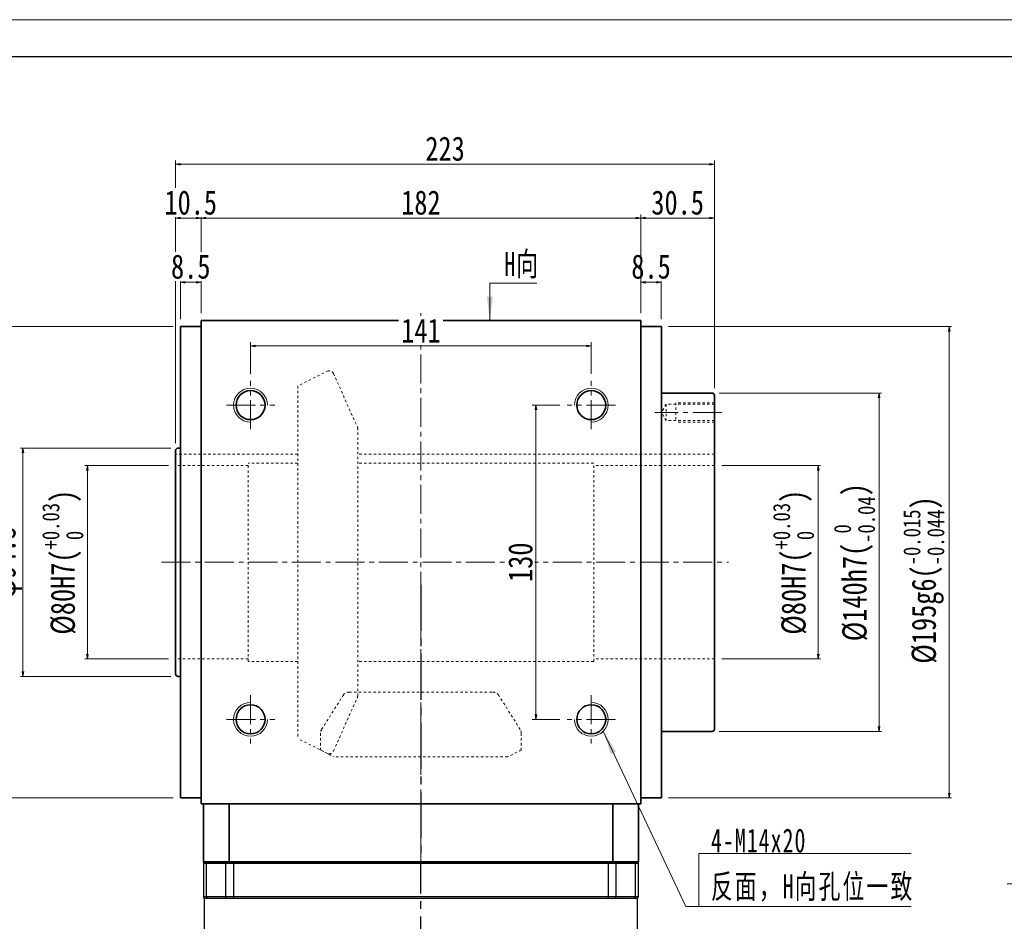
# Model space of a CAD drawing. Header units: millimetres. Extents: x -6 to 1305, y 0 to 916.
# Tile 4 of 5: x 203 to 610, y 543 to 916. Entities that reach past the tile are written whole.
import ezdxf

# ---------------------------------------------------------------- set-up
doc = ezdxf.new("R2010")
doc.units = ezdxf.units.MM
for name, pattern in [('CENTER2', [28.575, 19.05, -3.175, 3.175, -3.175]), ('点画线', [18, 12, -2, 2, -2]), ('虚线', [2, 1, -1])]:
    doc.linetypes.add(name, pattern=pattern)
doc.layers.add('1轮廓实线层', color=7, linetype='Continuous')
doc.layers.add('3中心线层', color=1, linetype='CENTER2')
for name, color, linetype, lineweight in [('中心线层', 1, '点画线', 18), ('图框_外框线', 7, 'Continuous', 18), ('尺寸线层', 3, 'Continuous', 18), ('粗实线', 7, 'Continuous', 40), ('粗实线层', 7, 'Continuous', 35), ('虚线层', 6, '虚线', 18)]:
    doc.layers.add(name, color=color, linetype=linetype, lineweight=lineweight)
doc.styles.add('宋体', font='SimSun.ttf', dxfattribs={"width": 0.8})
doc.styles.add('标准', font='SimSun.ttf', dxfattribs={"width": 0.667})
doc.dimstyles.new('A水平标注$0', dxfattribs={"dimtxt": 3.5, "dimasz": 2, "dimexe": 1.5, "dimexo": 3, "dimgap": 1.1, "dimtad": 1, "dimtoh": 1, "dimdec": 4, "dimdsep": 46, "dimtxsty": '宋体', "dimblk": 'OPEN', "dimcen": 3, "dimclrd": 3, "dimclre": 3, "dimclrt": 6, "dimadec": 0, "dimazin": 0, "dimtm": 1e-09, "dimtfac": 1, "dimtdec": 4, "dimtix": 1, "dimtmove": 0, "dimatfit": 3, "dimldrblk": 'OPEN', "dimfxl": 0, "dimlwd": 13, "dimlwe": 13, "dimarcsym": 0})
doc.dimstyles.new('D直径标注φ25', dxfattribs={"dimtxt": 3.5, "dimasz": 2, "dimexe": 1, "dimexo": 3, "dimtad": 1, "dimtoh": 1, "dimdec": 1, "dimdsep": 46, "dimtxsty": '宋体', "dimblk": 'OPEN', "dimcen": 3, "dimclrd": 3, "dimclre": 3, "dimclrt": 130, "dimadec": 0, "dimazin": 0, "dimtm": 1e-09, "dimtfac": 1, "dimtdec": 1, "dimtmove": 0, "dimatfit": 0, "dimldrblk": 'OPEN', "dimfxl": 0, "dimlwd": 13, "dimlwe": 13, "dimarcsym": 0})
doc.dimstyles.new('螺孔(M8-7H)', dxfattribs={"dimtxt": 3.5, "dimasz": 2, "dimexe": 1.25, "dimexo": 3, "dimtad": 1, "dimtoh": 1, "dimdec": 4, "dimdsep": 46, "dimtxsty": '宋体', "dimblk": 'OPEN', "dimcen": 3, "dimclrd": 3, "dimclre": 3, "dimclrt": 2, "dimadec": 0, "dimazin": 0, "dimtm": 1e-09, "dimtfac": 1, "dimtdec": 4, "dimtmove": 0, "dimatfit": 3, "dimldrblk": 'OPEN', "dimfxl": 0, "dimlwd": 9, "dimlwe": 9, "dimarcsym": 0})

# ---------------------------------------------------------------- blocks, each defined once
blk = doc.blocks.new('_Open')
at = {"color": 0, "linetype": 'ByBlock', "lineweight": -2}
for p, q in [((-1, 0.17), (0, 0)), ((-1, -0.17), (0, 0)), ((0, 0), (-1, 0))]:
    blk.add_line(p, q, dxfattribs=at)
blk = doc.blocks.new('*D14')
at = {"layer": 'Defpoints', "color": 0, "transparency": 16777216}
for p in [(439.31, 780.89), (298.31, 766.4), (439.31, 766.4)]:
    blk.add_point(p, dxfattribs=at)
at = {"layer": '尺寸线层', "color": 3, "lineweight": 13, "transparency": 16777216}
for p, q in [((298.31, 769.4), (298.31, 782.39)), ((439.31, 769.4), (439.31, 782.39)), ((300.31, 780.89), (437.31, 780.89))]:
    blk.add_line(p, q, dxfattribs=at)
at = {"layer": '尺寸线层', "color": 3, "lineweight": 13, "transparency": 16777216, "xscale": 2, "yscale": 2, "zscale": 2, "rotation": 180}
blk.add_blockref('_Open', (298.31, 780.89), dxfattribs=at)
at = {"layer": '尺寸线层', "color": 3, "lineweight": 13, "transparency": 16777216, "xscale": 2, "yscale": 2, "zscale": 2}
blk.add_blockref('_Open', (439.31, 780.89), dxfattribs=at)
at = {"layer": '尺寸线层', "color": 6, "transparency": 16777216, "insert": (368.81, 787.25), "char_height": 10, "attachment_point": 5, "style": '宋体', "bg_fill": 3, "box_fill_scale": 1.1, "bg_fill_color": 257, "bg_fill_transparency": 0}
blk.add_mtext('141', dxfattribs=at)
blk = doc.blocks.new('*D15')
at = {"layer": 'Defpoints', "color": 0, "transparency": 16777216}
for p in [(429.31, 756.4), (416.42, 626.4), (429.31, 626.4)]:
    blk.add_point(p, dxfattribs=at)
at = {"layer": '尺寸线层', "color": 3, "lineweight": 13, "transparency": 16777216}
for p, q in [((426.31, 756.4), (414.92, 756.4)), ((416.42, 754.4), (416.42, 628.4)), ((426.31, 626.4), (414.92, 626.4))]:
    blk.add_line(p, q, dxfattribs=at)
at = {"layer": '尺寸线层', "color": 3, "lineweight": 13, "transparency": 16777216, "xscale": 2, "yscale": 2, "zscale": 2}
for p, rotation in [((416.42, 756.4), 90), ((416.42, 626.4), 270)]:
    blk.add_blockref('_Open', p, dxfattribs=dict(at, rotation=rotation))
at = {"layer": '尺寸线层', "color": 6, "transparency": 16777216, "insert": (410.03, 691.4), "char_height": 10, "attachment_point": 5, "rotation": 90, "style": '宋体', "bg_fill": 3, "box_fill_scale": 1.1, "bg_fill_color": 257, "bg_fill_transparency": 0}
blk.add_mtext('130', dxfattribs=at)
blk = doc.blocks.new('*D16')
at = {"layer": 'Defpoints', "color": 0, "transparency": 16777216}
for p in [(267.31, 731.4), (267.31, 651.4)]:
    blk.add_point(p, dxfattribs=at)
at = {"layer": '尺寸线层', "color": 3, "lineweight": 13, "transparency": 16777216}
for p, q in [((264.31, 731.4), (229.78, 731.4)), ((230.78, 729.4), (230.78, 653.4)), ((264.31, 651.4), (229.78, 651.4))]:
    blk.add_line(p, q, dxfattribs=at)
at = {"layer": '尺寸线层', "color": 3, "lineweight": 13, "transparency": 16777216, "xscale": 2, "yscale": 2, "zscale": 2}
for p, rotation in [((230.78, 731.4), 90), ((230.78, 651.4), 270)]:
    blk.add_blockref('_Open', p, dxfattribs=dict(at, rotation=rotation))
at = {"layer": '尺寸线层', "color": 130, "transparency": 16777216, "insert": (220.58, 691.4), "char_height": 10, "attachment_point": 5, "rotation": 90, "style": '宋体', "bg_fill": 3, "box_fill_scale": 1.1, "bg_fill_color": 257, "bg_fill_transparency": 0}
blk.add_mtext('{\\A1;\\A1;%%C80H7({\\H0.707107x;\\S+0.03^  0;})}', dxfattribs=at)
at = {"layer": 'Defpoints', "color": 0, "transparency": 16777216}
blk.add_point((230.78, 651.4), dxfattribs=at)
blk = doc.blocks.new('*D17')
at = {"layer": 'Defpoints', "color": 0, "transparency": 16777216}
for p in [(268.31, 738.65), (204.12, 644.15), (268.31, 644.15)]:
    blk.add_point(p, dxfattribs=at)
at = {"layer": '尺寸线层', "color": 3, "lineweight": 13, "transparency": 16777216}
for p, q in [((265.31, 738.65), (203.12, 738.65)), ((204.12, 736.65), (204.12, 646.15)), ((265.31, 644.15), (203.12, 644.15))]:
    blk.add_line(p, q, dxfattribs=at)
at = {"layer": '尺寸线层', "color": 3, "lineweight": 13, "transparency": 16777216, "xscale": 2, "yscale": 2, "zscale": 2}
for p, rotation in [((204.12, 738.65), 90), ((204.12, 644.15), 270)]:
    blk.add_blockref('_Open', p, dxfattribs=dict(at, rotation=rotation))
at = {"layer": '尺寸线层', "color": 130, "transparency": 16777216, "insert": (197.4, 691.4), "char_height": 10, "attachment_point": 5, "rotation": 90, "style": '宋体', "bg_fill": 3, "box_fill_scale": 1.1, "bg_fill_color": 256, "bg_fill_true_color": 13158600, "bg_fill_transparency": 0}
blk.add_mtext('φ94.5', dxfattribs=at)
blk = doc.blocks.new('*D18')
at = {"layer": 'Defpoints', "color": 0, "transparency": 16777216}
for p in [(269.31, 788.9), (183.94, 593.9), (269.31, 593.9)]:
    blk.add_point(p, dxfattribs=at)
at = {"layer": '尺寸线层', "color": 3, "lineweight": 13, "transparency": 16777216}
for p, q in [((266.31, 788.9), (182.94, 788.9)), ((183.94, 786.9), (183.94, 595.9)), ((266.31, 593.9), (182.94, 593.9))]:
    blk.add_line(p, q, dxfattribs=at)
at = {"layer": '尺寸线层', "color": 3, "lineweight": 13, "transparency": 16777216, "xscale": 2, "yscale": 2, "zscale": 2}
for p, rotation in [((183.94, 788.9), 90), ((183.94, 593.9), 270)]:
    blk.add_blockref('_Open', p, dxfattribs=dict(at, rotation=rotation))
at = {"layer": '尺寸线层', "color": 130, "transparency": 16777216, "insert": (173.4, 691.4), "char_height": 10, "attachment_point": 5, "rotation": 90, "style": '宋体', "bg_fill": 3, "box_fill_scale": 1.1, "bg_fill_color": 257, "bg_fill_transparency": 0}
blk.add_mtext('{\\A1;\\A1;%%C195g6({\\H0.707107x;\\S-0.015^ -0.044;})}', dxfattribs=at)
blk = doc.blocks.new('*D19')
at = {"layer": 'Defpoints', "color": 0, "transparency": 16777216}
for p in [(490.31, 731.4), (490.31, 651.4)]:
    blk.add_point(p, dxfattribs=at)
at = {"layer": '尺寸线层', "color": 3, "lineweight": 13, "transparency": 16777216}
for p, q in [((493.31, 731.4), (534.23, 731.4)), ((533.23, 729.4), (533.23, 653.4)), ((493.31, 651.4), (534.23, 651.4))]:
    blk.add_line(p, q, dxfattribs=at)
at = {"layer": '尺寸线层', "color": 3, "lineweight": 13, "transparency": 16777216, "xscale": 2, "yscale": 2, "zscale": 2}
for p, rotation in [((533.23, 731.4), 90), ((533.23, 651.4), 270)]:
    blk.add_blockref('_Open', p, dxfattribs=dict(at, rotation=rotation))
at = {"layer": '尺寸线层', "color": 130, "transparency": 16777216, "insert": (523, 691.4), "char_height": 10, "attachment_point": 5, "rotation": 90, "style": '宋体', "bg_fill": 3, "box_fill_scale": 1.1, "bg_fill_color": 256, "bg_fill_true_color": 13158600, "bg_fill_transparency": 0}
blk.add_mtext('{\\A1;\\A1;%%C80H7({\\H0.707107x;\\S+0.03^  0;})}', dxfattribs=at)
at = {"layer": 'Defpoints', "color": 0, "transparency": 16777216}
blk.add_point((533.23, 651.4), dxfattribs=at)
blk = doc.blocks.new('*D20')
at = {"layer": 'Defpoints', "color": 0, "transparency": 16777216}
for p in [(489.31, 761.4), (489.31, 621.4), (558.45, 621.4)]:
    blk.add_point(p, dxfattribs=at)
at = {"layer": '尺寸线层', "color": 3, "lineweight": 13, "transparency": 16777216}
for p, q in [((492.31, 761.4), (559.45, 761.4)), ((558.45, 759.4), (558.45, 623.4)), ((492.31, 621.4), (559.45, 621.4))]:
    blk.add_line(p, q, dxfattribs=at)
at = {"layer": '尺寸线层', "color": 3, "lineweight": 13, "transparency": 16777216, "xscale": 2, "yscale": 2, "zscale": 2}
for p, rotation in [((558.45, 761.4), 90), ((558.45, 621.4), 270)]:
    blk.add_blockref('_Open', p, dxfattribs=dict(at, rotation=rotation))
at = {"layer": '尺寸线层', "color": 130, "transparency": 16777216, "insert": (548.23, 691.4), "char_height": 10, "attachment_point": 5, "rotation": 90, "style": '宋体', "bg_fill": 3, "box_fill_scale": 1.1, "bg_fill_color": 256, "bg_fill_true_color": 13158600, "bg_fill_transparency": 0}
blk.add_mtext('{\\A1;\\A1;%%C140h7({\\H0.707107x;\\S 0^ -0.04;})}', dxfattribs=at)
blk = doc.blocks.new('*D21')
at = {"layer": 'Defpoints', "color": 0, "transparency": 16777216}
for p in [(468.31, 788.9), (468.31, 593.9), (587.46, 593.9)]:
    blk.add_point(p, dxfattribs=at)
at = {"layer": '尺寸线层', "color": 3, "lineweight": 13, "transparency": 16777216}
for p, q in [((471.31, 788.9), (588.46, 788.9)), ((587.46, 786.9), (587.46, 595.9)), ((471.31, 593.9), (588.46, 593.9))]:
    blk.add_line(p, q, dxfattribs=at)
at = {"layer": '尺寸线层', "color": 3, "lineweight": 13, "transparency": 16777216, "xscale": 2, "yscale": 2, "zscale": 2}
for p, rotation in [((587.46, 788.9), 90), ((587.46, 593.9), 270)]:
    blk.add_blockref('_Open', p, dxfattribs=dict(at, rotation=rotation))
at = {"layer": '尺寸线层', "color": 130, "transparency": 16777216, "insert": (576.92, 684.04), "char_height": 10, "attachment_point": 5, "rotation": 90, "style": '宋体', "bg_fill": 3, "box_fill_scale": 1.1, "bg_fill_color": 256, "bg_fill_true_color": 13158600, "bg_fill_transparency": 0}
blk.add_mtext('{\\A1;\\A1;%%C195g6({\\H0.707107x;\\S-0.015^ -0.044;})}', dxfattribs=at)
blk = doc.blocks.new('*D22')
at = {"layer": 'Defpoints', "color": 0, "transparency": 16777216}
for p in [(459.81, 833.77), (277.81, 791.4), (459.81, 791.4)]:
    blk.add_point(p, dxfattribs=at)
at = {"layer": '尺寸线层', "color": 3, "lineweight": 13, "transparency": 16777216}
for p, q in [((277.81, 794.4), (277.81, 835.27)), ((279.81, 833.77), (457.81, 833.77)), ((459.81, 794.4), (459.81, 835.27))]:
    blk.add_line(p, q, dxfattribs=at)
at = {"layer": '尺寸线层', "color": 3, "lineweight": 13, "transparency": 16777216, "xscale": 2, "yscale": 2, "zscale": 2, "rotation": 180}
blk.add_blockref('_Open', (277.81, 833.77), dxfattribs=at)
at = {"layer": '尺寸线层', "color": 3, "lineweight": 13, "transparency": 16777216, "xscale": 2, "yscale": 2, "zscale": 2}
blk.add_blockref('_Open', (459.81, 833.77), dxfattribs=at)
at = {"layer": '尺寸线层', "color": 6, "transparency": 16777216, "insert": (368.81, 840.16), "char_height": 10, "attachment_point": 5, "style": '宋体', "bg_fill": 3, "box_fill_scale": 1.1, "bg_fill_color": 257, "bg_fill_transparency": 0}
blk.add_mtext('182', dxfattribs=at)
blk = doc.blocks.new('*D23')
at = {"layer": 'Defpoints', "color": 0, "transparency": 16777216}
for p in [(267.31, 856.07), (490.31, 760.4), (267.31, 737.65)]:
    blk.add_point(p, dxfattribs=at)
at = {"layer": '尺寸线层', "color": 3, "lineweight": 13, "transparency": 16777216}
for p, q in [((267.31, 740.65), (267.31, 857.57)), ((488.31, 856.07), (269.31, 856.07)), ((490.31, 763.4), (490.31, 857.57))]:
    blk.add_line(p, q, dxfattribs=at)
at = {"layer": '尺寸线层', "color": 3, "lineweight": 13, "transparency": 16777216, "xscale": 2, "yscale": 2, "zscale": 2, "rotation": 180}
blk.add_blockref('_Open', (267.31, 856.07), dxfattribs=at)
at = {"layer": '尺寸线层', "color": 3, "lineweight": 13, "transparency": 16777216, "xscale": 2, "yscale": 2, "zscale": 2}
blk.add_blockref('_Open', (490.31, 856.07), dxfattribs=at)
at = {"layer": '尺寸线层', "color": 6, "transparency": 16777216, "insert": (378.81, 862.46), "char_height": 10, "attachment_point": 5, "style": '宋体', "bg_fill": 3, "box_fill_scale": 1.1, "bg_fill_color": 257, "bg_fill_transparency": 0}
blk.add_mtext('223', dxfattribs=at)
blk = doc.blocks.new('*D24')
at = {"layer": 'Defpoints', "color": 0, "transparency": 16777216}
for p in [(267.31, 833.77), (277.81, 791.4), (267.31, 737.65)]:
    blk.add_point(p, dxfattribs=at)
at = {"layer": '尺寸线层', "color": 3, "lineweight": 13, "transparency": 16777216}
for p, q in [((267.31, 740.65), (267.31, 835.27)), ((275.81, 833.77), (269.31, 833.77)), ((277.81, 794.4), (277.81, 835.27))]:
    blk.add_line(p, q, dxfattribs=at)
at = {"layer": '尺寸线层', "color": 3, "lineweight": 13, "transparency": 16777216, "xscale": 2, "yscale": 2, "zscale": 2, "rotation": 180}
blk.add_blockref('_Open', (267.31, 833.77), dxfattribs=at)
at = {"layer": '尺寸线层', "color": 3, "lineweight": 13, "transparency": 16777216, "xscale": 2, "yscale": 2, "zscale": 2}
blk.add_blockref('_Open', (277.81, 833.77), dxfattribs=at)
at = {"layer": '尺寸线层', "color": 6, "transparency": 16777216, "insert": (273.56, 840.16), "char_height": 10, "attachment_point": 5, "style": '宋体', "bg_fill": 3, "box_fill_scale": 1.1, "bg_fill_color": 257, "bg_fill_transparency": 0}
blk.add_mtext('10.5', dxfattribs=at)
blk = doc.blocks.new('*D25')
at = {"layer": 'Defpoints', "color": 0, "transparency": 16777216}
for p in [(269.31, 807.27), (277.81, 791.4), (269.31, 788.9)]:
    blk.add_point(p, dxfattribs=at)
at = {"layer": '尺寸线层', "color": 3, "lineweight": 13, "transparency": 16777216}
for p, q in [((269.31, 791.9), (269.31, 808.77)), ((275.81, 807.27), (271.31, 807.27)), ((277.81, 794.4), (277.81, 808.77))]:
    blk.add_line(p, q, dxfattribs=at)
at = {"layer": '尺寸线层', "color": 3, "lineweight": 13, "transparency": 16777216, "xscale": 2, "yscale": 2, "zscale": 2, "rotation": 180}
blk.add_blockref('_Open', (269.31, 807.27), dxfattribs=at)
at = {"layer": '尺寸线层', "color": 3, "lineweight": 13, "transparency": 16777216, "xscale": 2, "yscale": 2, "zscale": 2}
blk.add_blockref('_Open', (277.81, 807.27), dxfattribs=at)
at = {"layer": '尺寸线层', "color": 6, "transparency": 16777216, "insert": (273.56, 813.66), "char_height": 10, "attachment_point": 5, "style": '宋体', "bg_fill": 3, "box_fill_scale": 1.1, "bg_fill_color": 257, "bg_fill_transparency": 0}
blk.add_mtext('8.5', dxfattribs=at)
blk = doc.blocks.new('*D26')
at = {"layer": 'Defpoints', "color": 0, "transparency": 16777216}
for p in [(468.31, 807.27), (459.81, 791.4), (468.31, 788.9)]:
    blk.add_point(p, dxfattribs=at)
at = {"layer": '尺寸线层', "color": 3, "lineweight": 13, "transparency": 16777216}
for p, q in [((459.81, 794.4), (459.81, 808.77)), ((461.81, 807.27), (466.31, 807.27)), ((468.31, 791.9), (468.31, 808.77))]:
    blk.add_line(p, q, dxfattribs=at)
at = {"layer": '尺寸线层', "color": 3, "lineweight": 13, "transparency": 16777216, "xscale": 2, "yscale": 2, "zscale": 2, "rotation": 180}
blk.add_blockref('_Open', (459.81, 807.27), dxfattribs=at)
at = {"layer": '尺寸线层', "color": 3, "lineweight": 13, "transparency": 16777216, "xscale": 2, "yscale": 2, "zscale": 2}
blk.add_blockref('_Open', (468.31, 807.27), dxfattribs=at)
at = {"layer": '尺寸线层', "color": 6, "transparency": 16777216, "insert": (464.06, 813.66), "char_height": 10, "attachment_point": 5, "style": '宋体', "bg_fill": 3, "box_fill_scale": 1.1, "bg_fill_color": 257, "bg_fill_transparency": 0}
blk.add_mtext('8.5', dxfattribs=at)
blk = doc.blocks.new('*D27')
at = {"layer": 'Defpoints', "color": 0, "transparency": 16777216}
for p in [(490.31, 833.77), (459.81, 791.4), (490.31, 760.4)]:
    blk.add_point(p, dxfattribs=at)
at = {"layer": '尺寸线层', "color": 3, "lineweight": 13, "transparency": 16777216}
for p, q in [((459.81, 794.4), (459.81, 835.27)), ((461.81, 833.77), (488.31, 833.77)), ((490.31, 763.4), (490.31, 835.27))]:
    blk.add_line(p, q, dxfattribs=at)
at = {"layer": '尺寸线层', "color": 3, "lineweight": 13, "transparency": 16777216, "xscale": 2, "yscale": 2, "zscale": 2, "rotation": 180}
blk.add_blockref('_Open', (459.81, 833.77), dxfattribs=at)
at = {"layer": '尺寸线层', "color": 3, "lineweight": 13, "transparency": 16777216, "xscale": 2, "yscale": 2, "zscale": 2}
blk.add_blockref('_Open', (490.31, 833.77), dxfattribs=at)
at = {"layer": '尺寸线层', "color": 6, "transparency": 16777216, "insert": (475.06, 840.16), "char_height": 10, "attachment_point": 5, "style": '宋体', "bg_fill": 3, "box_fill_scale": 1.1, "bg_fill_color": 257, "bg_fill_transparency": 0}
blk.add_mtext('30.5', dxfattribs=at)
blk = doc.blocks.new('*X5')
at = {"layer": '尺寸线层', "linetype": 'Continuous'}
blk.add_hatch(color=0, dxfattribs=at).paths.add_polyline_path([(-39.64, 72.53), (-34.3, 64.1), (-36.54, 63.05)], flags=0)
at = {"layer": '尺寸线层', "color": 0, "linetype": 'Continuous'}
blk.add_line((-39.64, 72.53), (-5.5, 0), dxfattribs=at)
at = {"layer": '尺寸线层', "color": 0}
for p, q in [((0, 22.01), (87.76, 22.01)), ((0, 0), (0, 22.01)), ((-5.5, 0), (0, 0)), ((0, 0), (87.76, 0))]:
    blk.add_line(p, q, dxfattribs=at)
at = {"layer": '尺寸线层', "color": 0, "insert": (4.95, 1.98), "char_height": 9.9, "width": 165.6254, "attachment_point": 7, "line_spacing_factor": 1.15057, "style": '标准'}
blk.add_mtext('\\T1.1;4-M14x20\\P反面，H向孔位一致', dxfattribs=at)
blk = doc.blocks.new('*X6')
at = {"layer": '尺寸线层', "linetype": 'Continuous'}
blk.add_hatch(color=0, dxfattribs=at).paths.add_polyline_path([(-1.02, -15.43), (-2.26, -5.53), (0.22, -5.53)], flags=0)
at = {"layer": '尺寸线层', "color": 0, "linetype": 'Continuous'}
blk.add_line((-1.02, -15.43), (-1.02, 0), dxfattribs=at)
at = {"layer": '尺寸线层', "color": 0}
for p, q in [((-1.02, 0), (0, 0)), ((0, 0), (18.37, 0)), ((0, 0), (0, 0))]:
    blk.add_line(p, q, dxfattribs=at)
at = {"layer": '尺寸线层', "color": 0, "insert": (4.95, 1.98), "char_height": 9.9, "width": 26.8387, "attachment_point": 7, "line_spacing_factor": 1.15057, "style": '标准'}
blk.add_mtext('\\T1.1;H向', dxfattribs=at)
blk = doc.blocks.new('*D37')
at = {"color": 3, "lineweight": 9, "transparency": 16777216}
for p, q in [((701.62, 614.62), (702.79, 616.24)), ((700.44, 613.01), (691.01, 600.08)), ((660.53, 558.29), (689.83, 598.46)), ((611.38, 558.29), (660.53, 558.29))]:
    blk.add_line(p, q, dxfattribs=at)
at = {"layer": 'Defpoints', "color": 0, "transparency": 16777216}
for p in [(700.44, 613.01), (691.01, 600.08)]:
    blk.add_point(p, dxfattribs=at)
at = {"color": 3, "lineweight": 9, "transparency": 16777216, "xscale": 2, "yscale": 2, "zscale": 2}
for p, rotation in [((700.44, 613.01), 233.8981029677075), ((691.01, 600.08), 53.8981029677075)]:
    blk.add_blockref('_Open', p, dxfattribs=dict(at, rotation=rotation))
at = {"color": 2, "transparency": 16777216, "insert": (635.7, 563.89), "char_height": 10, "attachment_point": 5, "style": '宋体'}
blk.add_mtext('4-M16{\\famgdt|b0|i0|c0|p0;x}{30}', dxfattribs=at)

msp = doc.modelspace()

# ---------------------------------------------------------------- linework, layer by layer
at = {"layer": '1轮廓实线层', "linetype": 'Continuous', "lineweight": 30}
for p, q in [((278.8093, 566.89674), (279.3093, 567.39674)), ((278.8093, 566.89674), (280.11365, 566.89674)), ((278.8093, 566.89674), (278.8093, 552.89674)), ((280.48321, 567.39674), (279.3093, 567.39674)), ((280.11365, 566.89674), (280.48321, 567.39674)), ((280.11365, 566.89674), (287.98182, 566.89674)), ((280.11365, 552.89674), (280.11365, 566.89674)), ((288.3186, 567.39674), (280.48321, 567.39674)), ((287.98182, 566.89674), (288.3186, 567.39674)), ((287.98182, 566.89674), (291.34963, 566.89674)), ((287.98182, 566.89674), (287.98182, 552.89674)), ((291.34963, 567.39674), (288.3186, 567.39674)), ((446.26897, 567.39674), (291.34963, 567.39674)), ((291.34963, 566.89674), (291.34963, 567.39674)), ((291.34963, 566.89674), (446.26897, 566.89674)), ((291.34963, 552.89674), (291.34963, 566.89674)), ((449.3, 567.39674), (446.26897, 567.39674)), ((446.26897, 566.89674), (446.26897, 567.39674)), ((446.26897, 566.89674), (449.63678, 566.89674)), ((446.26897, 566.89674), (446.26897, 552.89674)), ((449.63678, 566.89674), (449.3, 567.39674)), ((457.13539, 567.39674), (449.3, 567.39674)), ((449.63678, 552.89674), (449.63678, 566.89674)), ((449.63678, 566.89674), (457.50496, 566.89674)), ((457.50496, 566.89674), (457.13539, 567.39674)), ((458.3093, 567.39674), (457.13539, 567.39674)), ((457.50496, 566.89674), (457.50496, 552.89674)), ((457.50496, 566.89674), (458.8093, 566.89674)), ((458.3093, 567.39674), (458.8093, 566.89674)), ((458.8093, 552.89674), (458.8093, 566.89674)), ((280.11365, 552.89674), (278.8093, 552.89674)), ((279.3093, 552.39674), (278.8093, 552.89674)), ((279.3093, 512.89674), (279.3093, 552.39674)), ((279.3093, 552.39674), (280.48321, 552.39674)), ((287.98182, 552.89674), (280.11365, 552.89674)), ((280.48321, 552.39674), (280.11365, 552.89674)), ((280.48321, 552.39674), (288.3186, 552.39674)), ((291.34963, 552.89674), (287.98182, 552.89674)), ((288.3186, 552.39674), (287.98182, 552.89674)), ((288.3186, 552.39674), (291.34963, 552.39674)), ((446.26897, 552.89674), (291.34963, 552.89674)), ((291.34963, 552.39674), (291.34963, 552.89674)), ((291.34963, 552.39674), (368.8093, 552.39674)), ((368.8093, 552.39674), (446.26897, 552.39674)), ((449.63678, 552.89674), (446.26897, 552.89674)), ((446.26897, 552.39674), (446.26897, 552.89674)), ((446.26897, 552.39674), (449.3, 552.39674)), ((449.3, 552.39674), (449.63678, 552.89674)), ((449.3, 552.39674), (457.13539, 552.39674)), ((457.50496, 552.89674), (449.63678, 552.89674)), ((457.13539, 552.39674), (457.50496, 552.89674)), ((457.13539, 552.39674), (458.3093, 552.39674)), ((458.8093, 552.89674), (457.50496, 552.89674)), ((458.8093, 552.89674), (458.3093, 552.39674)), ((458.3093, 552.39674), (458.3093, 512.89674))]:
    msp.add_line(p, q, dxfattribs=at)
at = {"layer": '3中心线层'}
for p in [(368.81407, 682.10095), (368.81407, 325.68964)]:
    msp.add_line(p, (368.81407, 567.39674), dxfattribs=at)
at = {"layer": '中心线层'}
for p, q in [((368.81407, 567.39674), (368.81407, 794.39674)), ((298.31407, 746.39674), (298.31407, 766.39674)), ((439.31407, 746.39674), (439.31407, 766.39674)), ((288.31407, 756.39674), (308.31407, 756.39674)), ((449.31407, 756.39674), (429.31407, 756.39674)), ((493.31407, 753.39674), (465.58217, 753.39674)), ((261.41004, 691.39674), (496.08002, 691.39674)), ((298.31407, 636.39674), (298.31407, 616.39674)), ((439.31407, 636.39674), (439.31407, 616.39674)), ((288.31407, 626.39674), (308.31407, 626.39674)), ((449.31407, 626.39674), (429.31407, 626.39674)), ((368.81407, 567.39674), (368.81407, 603.59993))]:
    msp.add_line(p, q, dxfattribs=at)
at = {"layer": '粗实线', "color": 0}
msp.add_line((279.81407, 567.39674), (457.81407, 567.39674), dxfattribs=at)
at = {"layer": '粗实线层'}
for p, q in [((277.81407, 791.39674), (459.81407, 791.39674)), ((277.81407, 591.39674), (277.81407, 791.39674)), ((459.81407, 791.39674), (459.81407, 591.39674)), ((269.31407, 593.89674), (269.31407, 788.89674)), ((277.81407, 788.89674), (269.31407, 788.89674)), ((459.81407, 788.89674), (468.31407, 788.89674)), ((468.31407, 788.89674), (468.31407, 593.89674)), ((468.31407, 761.39674), (489.31407, 761.39674)), ((468.31407, 761.39674), (468.31407, 761.14674)), ((490.31407, 622.39674), (490.31407, 760.39674)), ((267.31407, 645.14674), (267.31407, 737.64674)), ((269.31407, 738.64674), (268.31407, 738.64674)), ((269.31407, 644.14674), (268.31407, 644.14674)), ((468.31407, 621.39674), (489.31407, 621.39674)), ((269.31407, 593.89674), (277.81407, 593.89674)), ((277.81407, 593.89674), (269.31407, 593.89674)), ((277.81407, 591.39674), (459.81407, 591.39674)), ((278.81407, 567.39674), (278.81407, 591.39674)), ((289.44153, 567.39674), (289.44153, 591.39674)), ((448.18661, 567.39674), (448.18661, 591.39674)), ((458.81407, 567.39674), (458.81407, 591.39674)), ((459.81407, 593.89674), (468.31407, 593.89674)), ((458.81407, 567.39674), (278.81407, 567.39674)), ((278.81407, 567.39674), (458.81407, 567.39674)), ((278.81407, 567.39674), (458.81407, 567.39674))]:
    msp.add_line(p, q, dxfattribs=at)
for centre in [(298.31407, 756.39674), (439.31407, 756.39674), (298.31407, 626.39674), (439.31407, 626.39674)]:
    msp.add_circle(centre, 6, dxfattribs=at)
at = {"layer": '粗实线层', "lineweight": 18}
for centre, start, end in [((298.31407, 756.39674), 0, 270), ((439.31407, 756.39674), 270, 180), ((298.31407, 626.39674), 90, 0), ((439.31407, 626.39674), 180, 90)]:
    msp.add_arc(centre, 7, start, end, dxfattribs=at)
at = {"layer": '粗实线层'}
for centre, start, end in [((489.31407, 760.39674), 0, 90), ((268.31407, 737.64674), 90.0000004, 180.0000004), ((268.31407, 645.14674), 180, 270), ((489.31407, 622.39674), 270.0000002, 0)]:
    msp.add_arc(centre, 1, start, end, dxfattribs=at)
at = {"layer": '虚线层'}
for p, q in [((330.43622, 770.64674), (317.81407, 764.33522)), ((330.77869, 770.64674), (330.43622, 770.64674)), ((332.60221, 769.46818), (342.47759, 747.54565)), ((317.81407, 764.33522), (317.81407, 618.45826)), ((470.31407, 756.79674), (468.35108, 753.39674)), ((490.31407, 756.79674), (470.31407, 756.79674)), ((470.31407, 756.79674), (470.31407, 749.99674)), ((490.31407, 757.39674), (474.31407, 757.39674)), ((474.31407, 757.39674), (474.31407, 749.39674)), ((470.31407, 749.99674), (468.35108, 753.39674)), ((490.31407, 749.99674), (470.31407, 749.99674)), ((342.65407, 636.06927), (342.65407, 746.72421)), ((490.31407, 749.39674), (474.31407, 749.39674)), ((297.31407, 731.39674), (267.31407, 731.39674)), ((297.31407, 650.39674), (297.31407, 732.39674)), ((317.81407, 732.39674), (297.31407, 732.39674)), ((440.31407, 650.39674), (440.31407, 732.39674)), ((490.31407, 731.39674), (440.31407, 731.39674)), ((297.31407, 651.39674), (267.31407, 651.39674)), ((317.81407, 650.39674), (297.31407, 650.39674)), ((490.31407, 651.39674), (440.31407, 651.39674)), ((327.72735, 622.22415), (336.61322, 636.29832)), ((339.14994, 637.69674), (398.4782, 637.69674)), ((409.90079, 622.22415), (401.01492, 636.29832)), ((332.60221, 613.32531), (342.47759, 635.24784)), ((327.26407, 620.62257), (327.26407, 613.73987)), ((410.36407, 620.62257), (410.36407, 613.73987)), ((330.43622, 612.14674), (317.81407, 618.45826)), ((327.26407, 613.73987), (332.94992, 610.89674)), ((330.77869, 612.14674), (330.43622, 612.14674)), ((410.36407, 613.73987), (404.67821, 610.89674)), ((404.67821, 610.89674), (332.94992, 610.89674))]:
    msp.add_line(p, q, dxfattribs=at)
for centre, radius, start, end in [((330.77869, 768.64674), 2, 24.25, 90), ((340.65407, 746.72421), 2, 0, 24.25), ((339.14994, 634.69674), 3, 90, 147.7333333), ((340.65407, 636.06927), 2, 335.75, 0), ((398.4782, 634.69674), 3, 32.2666667, 90), ((330.26407, 620.62257), 3, 147.7333333, 180), ((407.36407, 620.62257), 3, 0, 32.2666667), ((330.77869, 614.14674), 2, 270, 335.75)]:
    msp.add_arc(centre, radius, start, end, dxfattribs=at)

# ---------------------------------------------------------------- dimensions: what is measured, and where the dimension line sits
dim = msp.add_diameter_dim_2p(p1=(700.43708, 613.00769), p2=(691.00951, 600.08017), text='4-M<>{\\famgdt|b0|i0|c0|p0;x}{30}', dimstyle='螺孔(M8-7H)', override={"dimtxt": 10, "dimgap": 0.5, "dimtad": 1, "dimtih": 0, "dimtoh": 1, "dimdec": 4, "dimlfac": 1, "dimpost": '<>', "dimcen": 0, "dimse1": 0, "dimse2": 0, "dimsd1": 0, "dimsd2": 0, "dimtix": 0, "dimtofl": 1, "dimatfit": 3, "dimtvp": 0.1, "dimtfill": 0})
dim.commit()
dim.dimension.update_dxf_attribs({"geometry": '*D37', "text_midpoint": (635.70279, 558.28501), "dimtype": 163})

# ---------------------------------------------------------------- next in the draw order: dimensions: what is measured, and where the dimension line sits
at = {"layer": '尺寸线层'}
dim = msp.add_linear_dim(base=(439.31407, 780.88703), p1=(298.31407, 766.39674), p2=(439.31407, 766.39674), dimstyle='A水平标注$0', override={"dimtxt": 10, "dimgap": 1.5, "dimblk": 'Open', "dimtfill": 1, "dimtfillclr": 256}, dxfattribs=at)
dim.commit()
dim.dimension.update_dxf_attribs({"geometry": '*D14', "text_midpoint": (368.81407, 780.88703), "dimtype": 160})
dim = msp.add_linear_dim(base=(416.41607, 626.39674), p1=(429.31407, 756.39674), p2=(429.31407, 626.39674), angle=270, dimstyle='A水平标注$0', override={"dimtxt": 10, "dimgap": 1.5, "dimblk": 'Open', "dimtfill": 1, "dimtfillclr": 256}, dxfattribs=at)
dim.commit()
dim.dimension.update_dxf_attribs({"geometry": '*D15', "text_midpoint": (416.41607, 691.39674), "dimtype": 160})
for base, p1, p2, override, picture, middle in [((230.7819, 651.39674), (267.31407, 731.39674), (267.31407, 651.39674), {"dimtxt": 10, "dimgap": 1.5, "dimpost": 'φ<>', "dimtp": 0.03, "dimtm": 0, "dimtdec": 2, "dimtzin": 8}, '*D16', (230.7819, 691.39674)), ((533.22757, 651.39674), (490.31407, 731.39674), (490.31407, 651.39674), {"dimtxt": 10, "dimgap": 1.5, "dimpost": 'φ<>', "dimtp": 0.03, "dimtm": 0, "dimtdec": 2}, '*D19', (533.22757, 691.39674))]:
    dim = msp.add_linear_dim(base=base, p1=p1, p2=p2, angle=270, text='{\\A1;\\A1;%%C80H7({\\H0.707107x;\\S+0.03^  0;})}', dimstyle='D直径标注φ25', override=override, dxfattribs=at)
    dim.commit()
    dim.dimension.update_dxf_attribs({"geometry": picture, "text_midpoint": middle, "dimtype": 160})

# ---------------------------------------------------------------- next in the draw order: linework, layer by layer
at = {"layer": '虚线层'}
for p, q in [((440.31407, 732.39674), (342.65407, 732.39674)), ((440.31407, 650.39674), (342.65407, 650.39674))]:
    msp.add_line(p, q, dxfattribs=at)

# ---------------------------------------------------------------- next in the draw order: dimensions: what is measured, and where the dimension line sits
at = {"layer": '尺寸线层'}
dim = msp.add_linear_dim(base=(459.81407, 833.76722), p1=(277.81407, 791.39674), p2=(459.81407, 791.39674), dimstyle='A水平标注$0', override={"dimtxt": 10, "dimgap": 1.5, "dimblk": 'Open', "dimtfill": 1, "dimtfillclr": 256}, dxfattribs=at)
dim.commit()
dim.dimension.update_dxf_attribs({"geometry": '*D22', "text_midpoint": (368.81407, 833.76722), "dimtype": 160})
dim = msp.add_linear_dim(base=(558.45144, 621.39674), p1=(489.31407, 761.39674), p2=(489.31407, 621.39674), angle=270, text='{\\A1;\\A1;%%C140h7({\\H0.707107x;\\S 0^ -0.04;})}', dimstyle='D直径标注φ25', override={"dimtxt": 10, "dimgap": 1.5, "dimpost": 'φ<>', "dimtm": 0.04, "dimtdec": 2}, dxfattribs=at)
dim.commit()
dim.dimension.update_dxf_attribs({"geometry": '*D20', "text_midpoint": (558.45144, 691.39674), "dimtype": 160})
dim = msp.add_linear_dim(base=(204.12227, 644.14674), p1=(268.31407, 738.64674), p2=(268.31407, 644.14674), angle=270, dimstyle='D直径标注φ25', override={"dimtxt": 10, "dimgap": 1.5, "dimpost": 'φ<>'}, dxfattribs=at)
dim.commit()
dim.dimension.update_dxf_attribs({"geometry": '*D17', "text_midpoint": (204.12227, 691.39674), "dimtype": 160})

# ---------------------------------------------------------------- next in the draw order: dimensions: what is measured, and where the dimension line sits
for base, p1, p2, override, picture, middle in [((183.9407, 593.89674), (269.31407, 788.89674), (269.31407, 593.89674), {"dimtxt": 10, "dimgap": 1.5, "dimpost": 'φ<>', "dimtp": -0.015, "dimtm": 0.044, "dimtdec": 3, "dimtzin": 8}, '*D18', (183.9407, 691.39674)), ((587.45889, 593.89674), (468.31407, 788.89674), (468.31407, 593.89674), {"dimtxt": 10, "dimgap": 1.5, "dimpost": 'φ<>', "dimtp": -0.015, "dimtm": 0.044, "dimtdec": 3}, '*D21', (587.45889, 684.03699))]:
    dim = msp.add_linear_dim(base=base, p1=p1, p2=p2, angle=270, text='{\\A1;\\A1;%%C195g6({\\H0.707107x;\\S-0.015^ -0.044;})}', dimstyle='D直径标注φ25', override=override, dxfattribs=at)
    dim.commit()
    dim.dimension.update_dxf_attribs({"geometry": picture, "text_midpoint": middle, "dimtype": 160})

# ---------------------------------------------------------------- next in the draw order: block references
msp.add_blockref('*X5', (483.89976, 548.91691), dxfattribs=at)

# ---------------------------------------------------------------- next in the draw order: dimensions: what is measured, and where the dimension line sits
dim = msp.add_linear_dim(base=(267.31407, 856.07456), p1=(490.31407, 760.39674), p2=(267.31407, 737.64674), dimstyle='A水平标注$0', override={"dimtxt": 10, "dimgap": 1.5, "dimblk": 'Open', "dimtfill": 1, "dimtfillclr": 256}, dxfattribs=at)
dim.commit()
dim.dimension.update_dxf_attribs({"geometry": '*D23', "text_midpoint": (378.81407, 856.07456), "dimtype": 160})

# ---------------------------------------------------------------- next in the draw order: linework, layer by layer
at = {"layer": '虚线层'}
msp.add_line((490.31407, 736.09674), (342.65407, 736.09674), dxfattribs=at)

# ---------------------------------------------------------------- next in the draw order: block references
at = {"layer": '尺寸线层'}
msp.add_blockref('*X6', (398.38521, 806.83064), dxfattribs=at)

# ---------------------------------------------------------------- next in the draw order: dimensions: what is measured, and where the dimension line sits
for base, p1, p2, picture, middle in [((267.31407, 833.76722), (277.81407, 791.39674), (267.31407, 737.64674), '*D24', (273.56407, 833.76722)), ((468.31407, 807.27255), (459.81407, 791.39674), (468.31407, 788.89674), '*D26', (464.06407, 807.27255))]:
    dim = msp.add_linear_dim(base=base, p1=p1, p2=p2, dimstyle='A水平标注$0', override={"dimtxt": 10, "dimgap": 1.5, "dimblk": 'Open', "dimtfill": 1, "dimtfillclr": 256}, dxfattribs=at)
    dim.commit()
    dim.dimension.update_dxf_attribs({"geometry": picture, "text_midpoint": middle, "dimtype": 160})

# ---------------------------------------------------------------- next in the draw order: linework, layer by layer
at = {"layer": '虚线层'}
msp.add_line((317.81407, 736.09674), (267.31407, 736.09674), dxfattribs=at)

# ---------------------------------------------------------------- next in the draw order: dimensions: what is measured, and where the dimension line sits
at = {"layer": '尺寸线层'}
dim = msp.add_linear_dim(base=(490.31407, 833.76722), p1=(459.81407, 791.39674), p2=(490.31407, 760.39674), angle=0, dimstyle='A水平标注$0', override={"dimtxt": 10, "dimgap": 1.5, "dimblk": 'Open', "dimtfill": 1, "dimtfillclr": 256}, dxfattribs=at)
dim.commit()
dim.dimension.update_dxf_attribs({"geometry": '*D27', "text_midpoint": (475.06407, 833.76722), "dimtype": 160})
dim = msp.add_linear_dim(base=(269.31407, 807.27255), p1=(277.81407, 791.39674), p2=(269.31407, 788.89674), dimstyle='A水平标注$0', override={"dimtxt": 10, "dimgap": 1.5, "dimblk": 'Open', "dimtfill": 1, "dimtfillclr": 256}, dxfattribs=at)
dim.commit()
dim.dimension.update_dxf_attribs({"geometry": '*D25', "text_midpoint": (273.56407, 807.27255), "dimtype": 160})

# ---------------------------------------------------------------- next in the draw order: linework, layer by layer
at = {"layer": '图框_外框线', "color": 3}
msp.add_lwpolyline([(0, 0), (1295.17416, 0), (1295.17416, 915.87316), (0, 915.87316)], close=True, dxfattribs=at)
at = {"layer": '图框_外框线', "color": 3, "lineweight": 25}
msp.add_lwpolyline([(77.0937, 15.41874), (1279.75542, 15.41874), (1279.75542, 900.45442), (77.0937, 900.45442)], close=True, dxfattribs=at)

doc.saveas('drawing.dxf')
